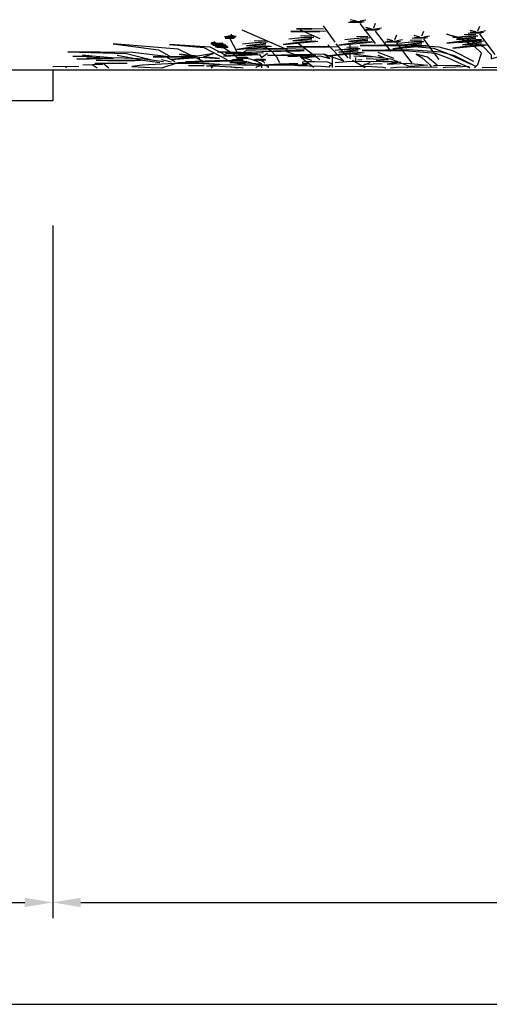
# Model space of a CAD drawing. Header units: metres. Extents: x 140889 to 142041, y 457117 to 459235.
# Tile 24 of 38: x 141801.64 to 141803.15, y 457255.94 to 457259.1. Entities that reach past the tile are written whole.
import ezdxf

# ---------------------------------------------------------------- set-up
doc = ezdxf.new("R2010")
doc.units = ezdxf.units.M
doc.layers.get('0').update_dxf_attribs({"color": 251, "linetype": 'CONTINUOUS'})
doc.layers.get('DEFPOINTS').update_dxf_attribs({"color": 251, "linetype": 'CONTINUOUS'})
for name, color, linetype in [('1.4-MAATVOERING_TEKST-18', 251, 'CONTINUOUS'), ('6.3-PLANTSOEN_TYPE 1', 251, 'CONTINUOUS'), ('6.5-GRAS_TYPE 1', 251, 'CONTINUOUS'), ('9-PROFIEL-NIEUW', 152, 'CONTINUOUS')]:
    doc.layers.add(name, color=color, linetype=linetype)
doc.styles.add('TXT_Copier', font='arial.ttf')
doc.dimstyles.new('18DIM200', dxfattribs={"dimscale": 0.2, "dimtxt": 1.8, "dimasz": 1.8, "dimexe": 1, "dimexo": 0.5, "dimgap": 0.9, "dimtad": 1, "dimzin": 0, "dimdsep": 46, "dimtxsty": 'TXT_Copier', "dimcen": 0, "dimclrd": 1, "dimclre": 253, "dimclrt": 7, "dimadec": 0, "dimazin": 0, "dimtfac": 1, "dimtofl": 0, "dimtmove": 0, "dimatfit": 3, "dimfxl": 1, "dimtolj": 1, "dimtzin": 0, "dimarcsym": 0})

# ---------------------------------------------------------------- blocks, each defined once
blk = doc.blocks.new('*D30')
at = {"layer": '1.4-MAATVOERING_TEKST-18', "color": 253, "lineweight": -2, "transparency": 16777216}
for p, q in [((141801.7451, 457258.4359), (141801.7451, 457256.2129)), ((141807.8951, 457258.4359), (141807.8951, 457256.2129))]:
    blk.add_line(p, q, dxfattribs=at)
at = {"layer": '1.4-MAATVOERING_TEKST-18', "color": 1, "lineweight": -2, "transparency": 16777216}
blk.add_line((141801.8351, 457256.2629), (141807.8051, 457256.2629), dxfattribs=at)
at = {"layer": '1.4-MAATVOERING_TEKST-18', "color": 1, "transparency": 16777216}
for points in [[(141801.8351, 457256.2779), (141801.8351, 457256.2479), (141801.7451, 457256.2629)], [(141807.8051, 457256.2779), (141807.8051, 457256.2479), (141807.8951, 457256.2629)]]:
    blk.add_solid(points, dxfattribs=at)
at = {"layer": 'DEFPOINTS', "color": 0, "transparency": 16777216}
for p in [(141801.7451, 457258.9359), (141807.8951, 457258.9359), (141807.8951, 457256.2629)]:
    blk.add_point(p, dxfattribs=at)
at = {"layer": '1.4-MAATVOERING_TEKST-18', "color": 7, "transparency": 16777216, "insert": (141804.8201, 457256.3538), "char_height": 0.09, "attachment_point": 5, "style": 'TXT_Copier'}
blk.add_mtext('\\A1;6.15', dxfattribs=at)
blk = doc.blocks.new('*D31')
at = {"layer": '1.4-MAATVOERING_TEKST-18', "color": 253, "lineweight": -2, "transparency": 16777216}
for p, q in [((141798.2451, 457258.4559), (141798.2451, 457256.2129)), ((141801.7451, 457258.4359), (141801.7451, 457256.2129))]:
    blk.add_line(p, q, dxfattribs=at)
at = {"layer": '1.4-MAATVOERING_TEKST-18', "color": 1, "lineweight": -2, "transparency": 16777216}
blk.add_line((141798.3351, 457256.2629), (141801.6551, 457256.2629), dxfattribs=at)
at = {"layer": '1.4-MAATVOERING_TEKST-18', "color": 1, "transparency": 16777216}
for points in [[(141798.3351, 457256.2779), (141798.3351, 457256.2479), (141798.2451, 457256.2629)], [(141801.6551, 457256.2779), (141801.6551, 457256.2479), (141801.7451, 457256.2629)]]:
    blk.add_solid(points, dxfattribs=at)
at = {"layer": 'DEFPOINTS', "color": 0, "transparency": 16777216}
for p in [(141798.2451, 457258.9559), (141801.7451, 457258.9359), (141801.7451, 457256.2629)]:
    blk.add_point(p, dxfattribs=at)
at = {"layer": '1.4-MAATVOERING_TEKST-18', "color": 7, "transparency": 16777216, "insert": (141799.9951, 457256.3539), "char_height": 0.09, "attachment_point": 5, "style": 'TXT_Copier'}
blk.add_mtext('\\A1;3.50', dxfattribs=at)
blk = doc.blocks.new('A$C068858C7')
at = {"layer": '6.3-PLANTSOEN_TYPE 1'}
for p, q in [((812.3, 1562.6), (796.8, 1609)), ((822.6, 1567.8), (838.1, 1603.8)), ((827.7, 1542), (796.8, 1547.1)), ((817.4, 1531.7), (832.9, 1552.3)), ((827.7, 1521.4), (791.6, 1516.2)), ((863.8, 840.9), (822.6, 1490.4)), ((858.7, 1346.1), (863.8, 1495.6)), ((755.5, 882.2), (724.6, 1413.1)), ((1137.2, 1253.3), (1142.4, 1402.8)), ((853.5, 1310), (838.1, 1356.4)), ((863.8, 1315.2), (879.3, 1351.3)), ((693.6, 1320.3), (652.3, 1320.3)), ((652.3, 1320.3), (693.6, 1310)), ((724.6, 1310), (693.6, 1320.3)), ((869, 1289.4), (838.1, 1294.6)), ((858.7, 1279.1), (874.2, 1299.7)), ((869, 1268.8), (832.9, 1263.6)), ((698.8, 1243), (636.9, 1227.5)), ((729.7, 1232.7), (698.8, 1243)), ((1132.1, 1217.2), (1116.6, 1263.6)), ((1142.4, 1222.4), (1157.9, 1258.5)), ((636.9, 1227.5), (714.3, 1227.5)), ((905.1, 588.3), (863.8, 1237.8)), ((987.6, 1088.4), (992.8, 1237.9)), ((1147.5, 1196.6), (1116.6, 1201.8)), ((1137.2, 1186.3), (1152.7, 1206.9)), ((1147.5, 1176), (1111.4, 1170.8)), ((478.2, 1092.5), (478.2, 1143.5)), ((1132.1, 1134.8), (1101.1, 1119.3)), ((1183.7, 495.6), (1142.4, 1145.1)), ((915.4, 969.8), (920.6, 1119.3)), ((469.7, 1079.8), (482.5, 1088.3)), ((482.5, 1088.3), (478.2, 1092.5)), ((693.6, 1093.5), (662.7, 1078.1)), ((982.5, 1052.3), (967, 1098.7)), ((992.8, 1057.4), (1008.3, 1093.5)), ((1132.1, 1083.2), (1096, 1052.3)), ((1137.2, 1083.2), (1111.4, 1078.1)), ((459.1, 1056.4), (490.9, 1067)), ((486.7, 1056.4), (459.1, 1056.4)), ((463.3, 1050.1), (486.7, 1056.4)), ((467.6, 1064.9), (484.6, 1077.7)), ((490.9, 1067), (467.6, 1064.9)), ((484.6, 1077.7), (469.7, 1079.8)), ((843.2, 1072.9), (812.3, 1057.4)), ((1111.4, 1078.1), (1070.2, 1026.5)), ((486.7, 1048), (463.3, 1050.1)), ((463.3, 1041.6), (486.7, 1048)), ((486.7, 1037.3), (463.3, 1041.6)), ((463.3, 1031), (486.7, 1037.3)), ((484.6, 1026.7), (463.3, 1031)), ((673, 1036.8), (631.7, 985.3)), ((693.6, 1042), (657.5, 1011)), ((698.8, 1042), (673, 1036.8)), ((997.9, 1031.7), (967, 1036.8)), ((987.6, 1021.3), (1003.1, 1042)), ((1132.1, 1047.1), (1080.5, 969.8)), ((461.2, 1016.1), (484.6, 1018.2)), ((474, 1014), (461.2, 1016.1)), ((465.5, 1020.4), (484.6, 1026.7)), ((484.6, 1018.2), (465.5, 1020.4)), ((493.1, 568.3), (474, 1014)), ((693.6, 1005.9), (642, 928.6)), ((822.6, 1016.2), (781.3, 964.6)), ((843.2, 1021.3), (807.1, 990.4)), ((848.4, 1021.3), (822.6, 1016.2)), ((997.9, 1011), (961.8, 1005.9)), ((1080.5, 969.8), (1132.1, 1011)), ((843.2, 985.3), (791.6, 907.9)), ((910.2, 933.7), (894.8, 980.1)), ((920.6, 938.9), (936.1, 975)), ((1034.1, 330.6), (992.8, 980.1)), ((642, 928.6), (693.6, 969.8)), ((791.6, 907.9), (843.2, 949.2)), ((987.6, 954.3), (956.7, 938.9)), ((1054.7, 856.4), (1147.5, 964.6)), ((1142.4, 964.6), (1101.1, 933.7)), ((1147.5, 969.8), (1116.6, 954.3)), ((569.8, 933.7), (538.9, 918.3)), ((616.2, 815.2), (709.1, 923.4)), ((703.9, 923.4), (662.7, 892.5)), ((915.4, 902.8), (930.9, 923.4)), ((1101.1, 933.7), (1054.7, 856.4)), ((431.5, 912.1), (435.7, 865.4)), ((765.8, 794.5), (858.7, 902.8)), ((853.5, 902.8), (812.3, 871.9)), ((925.7, 913.1), (894.8, 918.3)), ((967, 897.6), (925.7, 846.1)), ((987.6, 902.8), (951.5, 871.9)), ((992.8, 902.8), (967, 897.6)), ((1126.9, 913.1), (1085.6, 861.6)), ((1147.5, 918.3), (1111.4, 887.3)), ((1152.7, 918.3), (1126.9, 913.1)), ((549.2, 877), (507.9, 825.5)), ((569.8, 882.2), (533.7, 851.2)), ((575, 882.2), (549.2, 877)), ((662.7, 892.5), (616.2, 815.2)), ((812.3, 871.9), (765.8, 794.5)), ((925.7, 892.5), (889.6, 887.3)), ((1147.5, 882.2), (1096, 804.8)), ((454.8, 857), (423, 844.2)), ((423, 844.2), (454.8, 844.2)), ((435.7, 865.4), (425.1, 861.2)), ((425.1, 861.2), (454.8, 857)), ((454.8, 844.2), (425.1, 829.4)), ((569.8, 846.1), (518.2, 768.8)), ((961.8, 212), (920.6, 861.5)), ((987.6, 866.7), (936.1, 789.4)), ((1096, 804.8), (1147.5, 846.1)), ((420.9, 723.2), (312.6, 816.6)), ((312.6, 816.6), (403.9, 721.1)), ((425.1, 829.4), (457, 829.4)), ((457, 829.4), (427.2, 818.7)), ((427.2, 818.7), (459.1, 812.4)), ((714.3, 320.3), (657.5, 830.6)), ((757.6, 838), (789.8, 381.6)), ((936.1, 789.4), (987.6, 830.6)), ((459.1, 812.4), (427.2, 801.8)), ((427.2, 801.8), (463.3, 799.6)), ((463.3, 799.6), (429.4, 786.9)), ((518.2, 768.8), (569.8, 810)), ((736.1, 805.8), (779.1, 274.2)), ((795.2, 800.4), (795.2, 349.4)), ((1070.2, 691.4), (1163, 799.7)), ((1157.9, 799.7), (1116.6, 768.8)), ((429.4, 786.9), (463.3, 784.8)), ((463.3, 784.8), (433.6, 772.1)), ((433.6, 772.1), (465.5, 769.9)), ((465.5, 769.9), (437.8, 757.2)), ((910.3, 676), (1003.1, 784.2)), ((998, 784.2), (956.7, 753.3)), ((1116.6, 768.8), (1070.2, 691.4)), ((467.6, 757.2), (435.7, 742.3)), ((435.7, 742.3), (467.6, 742.3)), ((437.8, 757.2), (467.6, 757.2)), ((467.6, 742.3), (440, 729.6)), ((492.4, 655.4), (585.3, 763.6)), ((580.1, 763.6), (538.9, 732.7)), ((714.3, 743), (626.6, 737.8)), ((626.6, 737.8), (740, 732.7)), ((760.7, 722.4), (714.3, 743)), ((956.7, 753.3), (910.3, 676)), ((403.9, 721.1), (465.5, 332.8)), ((465.5, 445.2), (420.9, 723.2)), ((440, 729.6), (469.7, 731.7)), ((469.7, 731.7), (450.6, 719)), ((450.6, 719), (459.1, 719)), ((457, 716.9), (482.5, 515.3)), ((538.9, 732.7), (492.4, 655.4)), ((817.4, 727.5), (786.5, 712.1)), ((605.9, 686.3), (518.2, 660.5)), ((673, 655.4), (605.9, 686.3)), ((518.2, 660.5), (621.4, 670.8)), ((796.8, 670.8), (755.5, 619.3)), ((817.4, 676), (781.3, 645)), ((822.6, 676), (796.8, 670.8)), ((817.4, 639.9), (765.8, 562.6)), ((497.3, 483.4), (518.5, 623.5)), ((518.5, 623.5), (567.4, 598)), ((621.4, 614.1), (559.5, 588.3)), ((673, 603.8), (621.4, 614.1)), ((559.5, 588.3), (662.7, 603.8)), ((765.8, 562.6), (817.4, 603.8)), ((564.2, 537.3), (440.6, 574.9)), ((440.6, 574.9), (542.7, 526.6)), ((693.6, 299.7), (626.6, 578)), ((740, 449.2), (832.9, 557.4)), ((827.7, 557.4), (786.5, 526.5)), ((913.4, 360.2), (870.4, 558.8)), ((558.8, 392.4), (574.9, 537.3)), ((429.8, 521.2), (386.9, 435.3)), ((403, 419.2), (429.8, 521.2)), ((548, 510.5), (456.7, 440.7)), ((542.7, 526.6), (462.1, 526.6)), ((462.1, 526.6), (548, 510.5)), ((482.5, 515.3), (495.2, 362.5)), ((725.3, 505.1), (574.9, 456.8)), ((779.1, 274.2), (725.3, 505.1)), ((741.5, 360.2), (725.3, 505.1)), ((786.5, 526.5), (740, 449.2)), ((386.9, 435.3), (338.5, 499.7)), ((338.5, 499.7), (376.1, 430)), ((456.7, 440.7), (553.4, 494.4)), ((553.4, 494.4), (558.8, 392.4)), ((574.9, 456.8), (698.5, 467.5)), ((698.5, 467.5), (628.6, 430)), ((628.6, 430), (703.9, 456.8)), ((703.9, 456.8), (666.2, 376.3)), ((666.2, 376.3), (714.6, 451.4)), ((714.6, 451.4), (741.5, 360.2)), ((886.5, 381.6), (870.4, 462.2)), ((386.9, 424.6), (268.6, 413.8)), ((854.3, 408.5), (805.9, 435.3)), ((268.6, 413.8), (381.5, 408.5)), ((381.5, 408.5), (317, 327.9)), ((392.2, 317.2), (392.2, 403.1)), ((392.2, 403.1), (446, 360.2)), ((446, 360.2), (403, 419.2)), ((317, 327.9), (386.9, 392.4)), ((386.9, 392.4), (392.2, 317.2)), ((811.3, 252.8), (811.3, 392.4)), ((897.3, 317.2), (838.2, 349.4)), ((816.7, 317.2), (827.4, 333.3)), ((504.2, 300.7), (523.1, 252.8)), ((557.8, 306.8), (562.3, 277.8)), ((918.8, 247.4), (865, 295.7)), ((562.3, 277.8), (565.9, 235.5)), ((523.1, 252.8), (533.8, 210.5)), ((827.4, 118.5), (848.9, 242)), ((565.9, 235.5), (567.4, 209.5)), ((112.8, 209.8), (198.8, 209.8)), ((832.8, 177.6), (881.2, 204.4)), ((80.6, 156.1), (134.3, 177.6)), ((0, 102.4), (69.9, 113.2)), ((1148.7, 76), (1218.6, 86.8))]:
    blk.add_line(p, q, dxfattribs=at)
for points in [[(627.7, 646.3), (506.7, 1268.8)], [(715.9, 994.1), (663, 1268.8)], [(1128.4, 64.2), (1137.2, 165.7), (1147.5, 531.6), (1126.9, 773.9), (1096, 959.5), (1054.7, 1139.9), (1111.4, 969.8), (1132.1, 846.1), (1152.7, 737.8), (1173.3, 485.2), (1173.3, 351.2), (1209.4, 490.4), (1250.7, 629.6), (1302.3, 743), (1415.8, 861.6), (1482.8, 877), (1518.9, 717.2), (1467.4, 846.1), (1426.1, 835.8), (1348.7, 748.1), (1281.7, 614.1), (1219.8, 382.2)], [(403.4, 268.3), (335.4, 664), (161.5, 837.8), (282.5, 646.3), (317.7, 404.4), (214.4, 560.6), (40.5, 578.3), (196.8, 525.4), (264.8, 318.7)], [(1126.9, 268.7), (1070.2, 609), (1034.1, 722.4), (946.4, 804.8), (822.6, 784.2), (936.1, 779.1), (1018.6, 691.4), (1054.7, 531.6), (1116.6, 191.4)], [(607.8, 226.6), (599.3, 402.8), (586.5, 583.2), (567.4, 723.2)], [(1132.1, 108.9), (1075.3, 449.2), (1039.2, 562.6), (951.5, 645), (827.7, 624.4), (941.2, 619.3), (1023.8, 531.6), (1059.9, 371.8), (1115.8, 64.2)], [(783.9, 543), (904.9, 354), (957.8, 94.4)], [(1028.9, 150.2), (1003.1, 407.9), (972.2, 500.7), (987.6, 397.6), (1008.3, 170.8), (1013.4, 83.2)], [(157.2, 387.3), (105.6, 433.7), (79.8, 469.8)], [(286.1, 222.4), (234.5, 310), (146.8, 299.7), (115.9, 304.8), (177.8, 289.4), (219.1, 294.5), (234.5, 304.8), (234.5, 320.3), (172.6, 459.5)], [(105.6, 428.5), (54, 423.4)], [(748.7, 76.8), (748.7, 439.7)], [(126.2, 397.6), (90.1, 377)], [(511.6, 394.6), (509.7, 397.5), (505.5, 397.5), (502.9, 396.5), (502.9, 394.6), (503.2, 392.7)], [(517.4, 388.5), (519.4, 391.4), (517.4, 394.6), (514.2, 395.5), (511.9, 394.3), (511.9, 393)], [(698.3, 76.8), (680.6, 233), (663, 404.4)], [(296.4, 253.3), (244.8, 340.9), (172.6, 382.2), (64.3, 346.1), (162.3, 371.8)], [(327.4, 253.3), (306.7, 382.2)], [(499.3, 381.4), (496.1, 379.1), (493.5, 380.4), (492.6, 384.6), (493.5, 388.8), (498, 389.7), (499.3, 389.4), (497.7, 386.8), (498.7, 383.3)], [(506.1, 377.2), (505.8, 372), (509.3, 369.4), (515.2, 371), (518.1, 375.9), (516.8, 378.8), (514.2, 380.1), (509.3, 377.5), (505.8, 377.5), (505.5, 373.6), (501.3, 370.7), (496.1, 373.3), (495.8, 377.2), (498, 380.7), (500, 381.4), (501.9, 378.8), (504.5, 378.1)], [(502.9, 392.7), (501.6, 394.9), (497.4, 393.9), (496.4, 392.7), (496.1, 390.7), (497.7, 390.1)], [(499.3, 389.4), (501.6, 392), (507.1, 393.3), (512.2, 392.7), (515.2, 390.1), (516.4, 384.3), (514.8, 379.7), (517.7, 377.5), (521.3, 378.8), (522.6, 383.9), (521.3, 387.5), (518.7, 388.1), (515.5, 387.5)], [(559.7, 64.2), (559.7, 117.1), (559.7, 195.2), (547.1, 263.3), (531.9, 326.3), (514.3, 371.6)], [(317.1, 248.1), (291.3, 320.3)], [(486.1, 312.6), (482.8, 310.3), (480.3, 311.6), (479.3, 315.8), (480.3, 320), (484.8, 321), (486.1, 320.6), (484.5, 318), (485.4, 314.5)], [(489.6, 323.9), (488.3, 326.1), (484.1, 325.1), (483.2, 323.9), (482.8, 321.9), (484.5, 321.3)], [(486.1, 320.6), (488.3, 323.2), (493.8, 324.5), (499, 323.9), (501.9, 321.3), (503.2, 315.5), (501.6, 310.9), (504.5, 308.7), (508, 310), (509.3, 315.1), (508, 318.7), (505.4, 319.3), (502.2, 318.7)], [(498.3, 325.8), (496.4, 328.7), (492.2, 328.7), (489.6, 327.7), (489.6, 325.8), (489.9, 323.9)], [(504.1, 319.7), (506.1, 322.6), (504.1, 325.8), (500.9, 326.8), (498.7, 325.5), (498.7, 324.2)], [(546.7, 319.7), (543.5, 317.4), (540.9, 318.7), (540, 322.9), (540.9, 327.1), (545.5, 328.1), (546.7, 327.8), (545.1, 325.2), (546.1, 321.6)], [(553.5, 315.5), (553.2, 310.3), (556.8, 307.8), (562.6, 309.4), (565.5, 314.2), (564.2, 317.1), (561.6, 318.4), (556.8, 315.8), (553.2, 315.8), (552.9, 312), (548.7, 309), (543.5, 311.6), (543.2, 315.5), (545.5, 319), (547.4, 319.7), (549.3, 317.1), (551.9, 316.5)], [(550.3, 331), (549, 333.2), (544.8, 332.3), (543.8, 331), (543.5, 329.1), (545.1, 328.4)], [(546.7, 327.8), (549, 330.3), (554.5, 331.6), (559.7, 331), (562.6, 328.4), (563.9, 322.6), (562.3, 318.1), (565.1, 315.8), (568.7, 317.1), (570, 322.3), (568.7, 325.8), (566.1, 326.5), (562.9, 325.8)], [(559, 332.9), (557.1, 335.8), (552.9, 335.8), (550.3, 334.9), (550.3, 332.9), (550.6, 331)], [(564.8, 326.8), (566.8, 329.7), (564.8, 332.9), (561.6, 333.9), (559.3, 332.6), (559.3, 331.3)], [(577.3, 64.2), (577.3, 109.6), (554.6, 177.6), (519.3, 217.9), (474, 235.6), (514.3, 202.8), (514.3, 154.9), (468.9, 149.9), (433.7, 167.5), (400.9, 195.2), (378.2, 235.6), (355.5, 270.8), (433.7, 298.6), (501.7, 298.6), (519.3, 270.8), (514.3, 235.6), (496.7, 230.5), (479, 230.5)], [(492.9, 308.4), (492.5, 303.2), (496.1, 300.6), (501.9, 302.2), (504.8, 307.1), (503.5, 310), (500.9, 311.3), (496.1, 308.7), (492.5, 308.7), (492.2, 304.8), (488, 301.9), (482.8, 304.5), (482.5, 308.4), (484.8, 311.9), (486.7, 312.6), (488.7, 310), (491.2, 309.3)], [(836.1, 64.2), (801.6, 301.1)], [(292.1, 64.2), (335.4, 233), (474, 283.4), (506.7, 162.5), (594.9, 162.5), (680.6, 162.5)], [(755.5, 232.7), (786.5, 263.6), (843.2, 273.9), (884.5, 268.7), (930.9, 243), (894.8, 181.1), (946.4, 217.2), (977.3, 181.1), (1003.1, 145), (982.5, 129.6), (956.7, 108.9), (946.7, 64.2)], [(543.7, 64.2), (547.1, 109.6), (564.7, 154.9), (605, 195.2), (655.4, 207.8), (632.7, 190.2), (632.7, 167.5), (655.4, 139.8), (718.4, 122.2), (741.1, 99.5), (741.1, 139.8), (748.7, 185.2), (736.1, 240.6), (700.8, 258.2), (678.1, 253.2), (668, 240.6), (668, 207.8), (685.7, 202.8)], [(136.5, 196.6), (149.8, 64.2)], [(411, 127.2), (446.3, 167.5), (405.9, 202.8), (325.3, 202.8), (239.6, 149.9), (211.9, 109.6), (262.3, 71.8), (295.2, 64.2)], [(105.6, 170.8), (118.4, 64.2)], [(1018.6, 139.9), (1065, 150.2), (1090.8, 139.9)], [(33.4, 108.9), (36.8, 64.2)], [(404.8, 129.6), (363.5, 129.6)], [(423.4, 64.2), (423.6, 64.2), (428.6, 104.5), (411, 127.2), (446.3, 117.1), (479, 94.4), (494.2, 64.2)], [(461.5, 108.9), (502.8, 78), (509.7, 64.2)], [(755.5, 108.9), (801.9, 119.3), (853.5, 108.9), (884.5, 83.2), (890.8, 64.2)], [(1114.2, 107.5), (1077, 88.9), (1051, 70.3), (1044.8, 64.2)], [(903.3, 64.2), (920.6, 88.3), (972.2, 98.6), (1028.9, 83.2)]]:
    blk.add_lwpolyline(points, dxfattribs=at)

msp = doc.modelspace()

# ---------------------------------------------------------------- linework, layer by layer
at = {"layer": '6.5-GRAS_TYPE 1'}
msp.add_line((141801.7451, 457258.9359), (141807.8951, 457258.9359), dxfattribs=at)
at = {"layer": '9-PROFIEL-NIEUW', "color": 1}
msp.add_lwpolyline([(141797.7451, 457258.9359), (141801.7451, 457258.9359), (141801.7451, 457258.8359), (141797.7451, 457258.8359)], dxfattribs=at)
at = {"layer": 'DEFPOINTS', "color": 2}
msp.add_line((141797.7451, 457255.9359), (141815.721, 457255.9359), dxfattribs=at)

# ---------------------------------------------------------------- block references
at = {"xscale": 0.0012, "yscale": 0.0001, "zscale": 0.0008660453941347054}
msp.add_blockref('A$C068858C7', (141801.7451, 457258.9359), dxfattribs=at)

# ---------------------------------------------------------------- dimensions: what is measured, and where the dimension line sits
at = {"layer": '1.4-MAATVOERING_TEKST-18'}
for base, p1, p2, picture, middle in [((141801.7451, 457256.2629), (141798.2451, 457258.9559), (141801.7451, 457258.9359), '*D31', (141799.9951, 457256.3539)), ((141807.8951, 457256.2629), (141801.7451, 457258.9359), (141807.8951, 457258.9359), '*D30', (141804.8201, 457256.3538))]:
    dim = msp.add_linear_dim(base=base, p1=p1, p2=p2, dimstyle='18DIM200', override={"dimscale": 0.05, "dimexo": 10}, dxfattribs=at)
    dim.commit()
    dim.dimension.update_dxf_attribs({"geometry": picture, "text_midpoint": middle})

doc.saveas('drawing.dxf')
